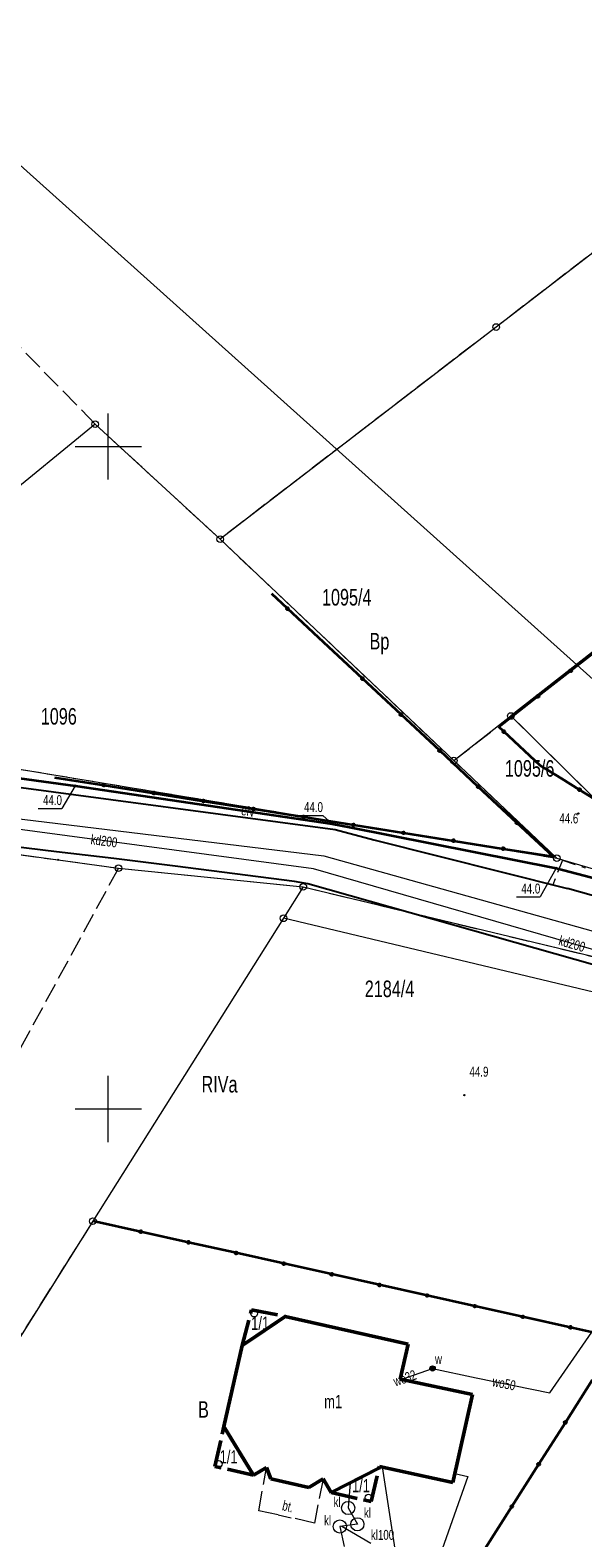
# Model space of a CAD drawing. Header units: millimetres. Extents: x 6552798 to 6553858, y 5859376 to 5860252.
# Tile 31 of 43: x 6553394 to 6553436, y 5860018 to 5860131. Entities that reach past the tile are written whole.
import ezdxf
from ezdxf.enums import TextEntityAlignment as Align

# ---------------------------------------------------------------- set-up
doc = ezdxf.new("R2010")
doc.units = ezdxf.units.MM
for name, pattern in [('1', [0]), ('1_1', [0]), ('1_OTKC', [1.5, 1, -0.5]), ('1_OTKJ', [2, 1.5, -0.5]), ('1_OTKK', [0]), ('1_OTKU', [2, 1.5, -0.5]), ('2_EGBA', [2.5, 2, -0.5]), ('2_EGBU_A', [0]), ('3_SUEP_A', [0]), ('3_SUGP', [0]), ('3_SUKP', [0]), ('3_SULO', [0]), ('3_SUWP', [0]), ('GDE', [0]), ('GUK', [2, 1.5, -0.5])]:
    doc.linetypes.add(name, pattern=pattern)
for name, color, linetype, lineweight in [('Dzialki', 7, 'GDE', 18), ('EGBB_E_T_0', 7, 'Continuous', 20), ('EGBB_L_0', 7, '2_EGBU_A', 50), ('EGBC_E_T_3', 7, 'Continuous', 20), ('EGBC_L_3', 7, '2_EGBA', 50), ('EGBE_T_0', 7, 'Continuous', 18), ('Kontury', 3, 'GUK', 18), ('Numery_dzialek', 7, 'Continuous', 13), ('Numery_konturow', 3, 'Continuous', 13), ('OTK_E_T_3', 7, 'Continuous', 0), ('OTK_L_0', 7, '1_OTKJ', 18), ('OTK_L_1', 7, '1_OTKK', 25), ('OTK_L_18', 7, '1_1', 18), ('OTK_L_2', 7, '1_OTKC', 18), ('OTK_L_4', 7, '1_OTKU', 18), ('OTO_L_0', 7, 'Continuous', 35), ('OTR_T_1', 7, 'Continuous', 18), ('Podzial_sekcyjny_krzyze', 7, '1', 0), ('Punkty', 7, 'Continuous', 18), ('SUEP_E_T_0', 1, 'Continuous', 0), ('SUEP_L_0', 1, '3_SUEP_A', 18), ('SUER_T_0', 1, 'Continuous', 18), ('SUGP_L_0', 52, '3_SUGP', 18), ('SUK_E_T_2', 34, 'Continuous', 0), ('SUK_T_2', 34, 'Continuous', 18), ('SUKP_E_T_0', 34, 'Continuous', 0), ('SUKP_L_0', 34, '3_SUKP', 18), ('SUL_L_1', 7, '3_SULO', 35), ('SUW_E_T_2', 5, 'Continuous', 0), ('SUW_T_5', 5, 'Continuous', 18), ('SUWP_E_T_0', 5, 'Continuous', 0), ('SUWP_L_0', 5, '3_SUWP', 18)]:
    doc.layers.add(name, color=color, linetype=linetype, lineweight=lineweight)
doc.styles.get("Standard").update_dxf_attribs({"font": 'arial.ttf'})

# ---------------------------------------------------------------- blocks, each defined once
blk = doc.blocks.new('GRT')
at = {"linetype": 'Continuous'}
blk.add_circle((0, 0), 0.25, dxfattribs=at)
blk = doc.blocks.new('GRO')
at = {"linetype": 'Continuous'}
blk.add_circle((0, 0), 0.045, dxfattribs=at)
blk = doc.blocks.new('2_OTRN')
at = {"linetype": 'Continuous'}
blk.add_circle((0, 0), 0.045, dxfattribs=at)
blk = doc.blocks.new('3_EGBP12_01')
at = {"linetype": 'Continuous'}
blk.add_circle((0, 0), 0.25, dxfattribs=at)
blk = doc.blocks.new('4_SUPS')
at = {"linetype": 'Continuous'}
blk.add_circle((0, 0), 0.0625, dxfattribs=at)
blk = doc.blocks.new('4_SUKM')
at = {"linetype": 'Continuous'}
blk.add_circle((0, 0), 0.5, dxfattribs=at)
blk = doc.blocks.new('4_SUWW')
at = {"linetype": 'Continuous'}
for radius in [0.2, 0.175, 0.15, 0.125, 0.1, 0.075, 0.05, 0.025, 0.00715]:
    blk.add_circle((0, 0), radius, dxfattribs=at)

msp = doc.modelspace()

# ---------------------------------------------------------------- linework, layer by layer
at = {"layer": 'Dzialki'}
for p, q in [((6553448.78, 5860124.02), (6553429.27, 5860109.02)), ((6553484.74, 5860122.23), (6553430.39, 5860079.66)), ((6553429.27, 5860109.02), (6553408.44, 5860093.01)), ((6553399.02, 5860101.69), (6553388.32, 5860092.95)), ((6553408.44, 5860093.01), (6553399.02, 5860101.69)), ((6553408.44, 5860093.01), (6553426.08, 5860076.29)), ((6553426.08, 5860076.29), (6553430.39, 5860079.66)), ((6553430.39, 5860079.66), (6553444.4, 5860065.81)), ((6553387.5, 5860076.61), (6553433.85, 5860068.93)), ((6553426.08, 5860076.29), (6553433.85, 5860068.93)), ((6553387.26, 5860070.01), (6553396.22, 5860068.8)), ((6553396.22, 5860068.8), (6553400.77, 5860068.18)), ((6553400.77, 5860068.18), (6553414.72, 5860066.76)), ((6553433.85, 5860068.93), (6553444.4, 5860065.81)), ((6553414.72, 5860066.76), (6553413.22, 5860064.39)), ((6553414.72, 5860066.76), (6553501.17, 5860045.97)), ((6553413.22, 5860064.39), (6553398.85, 5860041.53)), ((6553452.71, 5860054.96), (6553413.22, 5860064.39)), ((6553398.85, 5860041.53), (6553381.04, 5860013.22)), ((6553398.85, 5860041.53), (6553438.54, 5860032.69)), ((6553424.4, 5860010.48), (6553438.54, 5860032.69))]:
    msp.add_line(p, q, dxfattribs=at)
at = {"layer": 'EGBB_L_0', "linetype": '2_EGBU_A'}
for p, q in [((6553410.107, 5860032.131), (6553413.342, 5860034.332)), ((6553413.342, 5860034.332), (6553422.638, 5860032.233)), ((6553408.731, 5860026.034), (6553410.107, 5860032.131)), ((6553422.638, 5860032.233), (6553422.043, 5860029.6)), ((6553422.043, 5860029.6), (6553427.48, 5860028.44)), ((6553427.48, 5860028.44), (6553426, 5860021.79)), ((6553410.953, 5860022.364), (6553408.731, 5860026.034)), ((6553411.952, 5860022.928), (6553410.953, 5860022.364)), ((6553412.27, 5860022.067), (6553411.952, 5860022.928)), ((6553420.43, 5860022.893), (6553416.826, 5860021.038)), ((6553420.46, 5860023.02), (6553420.43, 5860022.893)), ((6553426, 5860021.79), (6553420.46, 5860023.02)), ((6553415.148, 5860021.417), (6553412.27, 5860022.067)), ((6553416.217, 5860022.068), (6553415.148, 5860021.417)), ((6553416.826, 5860021.038), (6553416.217, 5860022.068))]:
    msp.add_line(p, q, dxfattribs=at)
at = {"layer": 'EGBC_L_3', "linetype": '2_EGBA'}
for p, q in [((6553410.107, 5860032.131), (6553410.815, 5860034.839)), ((6553410.107, 5860032.131), (6553413.342, 5860034.332)), ((6553410.815, 5860034.839), (6553413.342, 5860034.332)), ((6553408.05, 5860023.02), (6553408.731, 5860026.034)), ((6553410.953, 5860022.364), (6553408.731, 5860026.034)), ((6553410.953, 5860022.364), (6553408.05, 5860023.02)), ((6553420.43, 5860022.893), (6553416.826, 5860021.038)), ((6553419.83, 5860020.36), (6553420.43, 5860022.893)), ((6553416.826, 5860021.038), (6553419.83, 5860020.36))]:
    msp.add_line(p, q, dxfattribs=at)
at = {"layer": 'Kontury'}
for p, q in [((6553399.02, 5860101.69), (6553376.84, 5860124.41)), ((6553448.78, 5860124.02), (6553429.27, 5860109.02)), ((6553430.39, 5860079.66), (6553484.74, 5860122.23)), ((6553429.27, 5860109.02), (6553408.44, 5860093.01)), ((6553408.44, 5860093.01), (6553399.02, 5860101.69)), ((6553408.44, 5860093.01), (6553426.08, 5860076.29)), ((6553426.08, 5860076.29), (6553430.39, 5860079.66)), ((6553430.39, 5860079.66), (6553444.4, 5860065.81)), ((6553387.5, 5860076.61), (6553433.85, 5860068.93)), ((6553433.85, 5860068.93), (6553426.08, 5860076.29)), ((6553387.26, 5860070.01), (6553396.22, 5860068.8)), ((6553400.77, 5860068.18), (6553391.56, 5860051.25)), ((6553396.22, 5860068.8), (6553400.77, 5860068.18)), ((6553400.77, 5860068.18), (6553414.72, 5860066.76)), ((6553414.72, 5860066.76), (6553501.17, 5860045.97)), ((6553398.85, 5860041.53), (6553389.12, 5860026.13)), ((6553438.54, 5860032.69), (6553398.85, 5860041.53)), ((6553424.4, 5860010.48), (6553438.54, 5860032.69))]:
    msp.add_line(p, q, dxfattribs=at)
at = {"layer": 'OTK_L_0', "linetype": '1_OTKJ'}
for p, q in [((6553383.6, 5860075.58), (6553417.12, 5860071.08)), ((6553396.09, 5860069.4), (6553378.18, 5860071.59)), ((6553417.12, 5860071.08), (6553420.04, 5860070.31)), ((6553400.43, 5860068.9), (6553396.09, 5860069.4)), ((6553420.04, 5860070.31), (6553434.65, 5860066.63)), ((6553405.05, 5860068.32), (6553400.43, 5860068.9)), ((6553414.06, 5860067.17), (6553405.05, 5860068.32)), ((6553415.07, 5860067), (6553414.06, 5860067.17)), ((6553453.04, 5860056.21), (6553415.07, 5860067)), ((6553470.25, 5860056.59), (6553434.65, 5860066.63))]:
    msp.add_line(p, q, dxfattribs=at)
at = {"layer": 'OTK_L_1', "linetype": '1_OTKK'}
for p, q in [((6553383.6, 5860075.58), (6553417.12, 5860071.08)), ((6553396.09, 5860069.4), (6553378.18, 5860071.59)), ((6553417.12, 5860071.08), (6553420.04, 5860070.31)), ((6553400.43, 5860068.9), (6553396.09, 5860069.4)), ((6553420.04, 5860070.31), (6553434.65, 5860066.63)), ((6553405.05, 5860068.32), (6553400.43, 5860068.9)), ((6553414.06, 5860067.17), (6553405.05, 5860068.32)), ((6553415.07, 5860067), (6553414.06, 5860067.17)), ((6553453.04, 5860056.21), (6553415.07, 5860067)), ((6553470.25, 5860056.59), (6553434.65, 5860066.63))]:
    msp.add_line(p, q, dxfattribs=at)
at = {"layer": 'OTK_L_18', "linetype": '1_1'}
for p, q in [((6553377.24, 5860073.85), (6553416.26, 5860069.094)), ((6553416.26, 5860069.094), (6553469.93, 5860054.08))]:
    msp.add_line(p, q, dxfattribs=at)
at = {"layer": 'OTK_L_2', "linetype": '1_OTKC'}
for p, q in [((6553434.283, 5860068.773), (6553433.542, 5860066.909)), ((6553434.283, 5860068.773), (6553435.979, 5860068.2)), ((6553433.542, 5860066.909), (6553434.65, 5860066.63)), ((6553447.26, 5860063.074), (6553434.65, 5860066.63))]:
    msp.add_line(p, q, dxfattribs=at)
at = {"layer": 'OTK_L_4', "linetype": '1_OTKU'}
for p, q in [((6553411.36, 5860019.67), (6553411.95, 5860022.93)), ((6553411.95, 5860022.93), (6553412.27, 5860022.07)), ((6553412.27, 5860022.07), (6553415.15, 5860021.42)), ((6553415.15, 5860021.42), (6553416.217, 5860022.068)), ((6553416.217, 5860022.068), (6553415.56, 5860018.74)), ((6553412.82, 5860019.35), (6553411.36, 5860019.67)), ((6553412.82, 5860019.35), (6553413.81, 5860019.14)), ((6553415.56, 5860018.74), (6553413.81, 5860019.14))]:
    msp.add_line(p, q, dxfattribs=at)
at = {"layer": 'OTO_L_0'}
for p, q in [((6553413.531, 5860087.764), (6553412.343, 5860088.872)), ((6553416.273, 5860085.207), (6553413.531, 5860087.764)), ((6553419.186, 5860082.486), (6553416.273, 5860085.207)), ((6553434.898, 5860083.084), (6553437.374, 5860085.017)), ((6553432.422, 5860081.15), (6553434.898, 5860083.084)), ((6553422.1, 5860079.765), (6553419.186, 5860082.486)), ((6553429.466, 5860078.842), (6553432.422, 5860081.15)), ((6553425.013, 5860077.045), (6553422.1, 5860079.765)), ((6553429.855, 5860078.478), (6553429.466, 5860078.842)), ((6553432.596, 5860075.918), (6553429.855, 5860078.478)), ((6553427.926, 5860074.324), (6553425.013, 5860077.045)), ((6553395.959, 5860075.028), (6553399.662, 5860074.439)), ((6553434.212, 5860074.936), (6553432.596, 5860075.918)), ((6553399.662, 5860074.439), (6553403.431, 5860073.839)), ((6553403.431, 5860073.839), (6553407.2, 5860073.24)), ((6553430.839, 5860071.603), (6553427.926, 5860074.324)), ((6553435.566, 5860074.097), (6553434.212, 5860074.936)), ((6553438.754, 5860072.122), (6553435.566, 5860074.097)), ((6553407.2, 5860073.24), (6553410.968, 5860072.64)), ((6553410.968, 5860072.64), (6553414.737, 5860072.041)), ((6553414.737, 5860072.041), (6553418.506, 5860071.442)), ((6553433.58, 5860069.044), (6553430.839, 5860071.603)), ((6553418.506, 5860071.442), (6553422.274, 5860070.842)), ((6553422.274, 5860070.842), (6553426.043, 5860070.243)), ((6553426.043, 5860070.243), (6553429.812, 5860069.643)), ((6553429.812, 5860069.643), (6553433.58, 5860069.044)), ((6553402.456, 5860040.731), (6553398.853, 5860041.534)), ((6553406.059, 5860039.928), (6553402.456, 5860040.731)), ((6553409.661, 5860039.125), (6553406.059, 5860039.928)), ((6553413.264, 5860038.322), (6553409.661, 5860039.125)), ((6553416.867, 5860037.52), (6553413.264, 5860038.322)), ((6553420.469, 5860036.717), (6553416.867, 5860037.52)), ((6553424.072, 5860035.914), (6553420.469, 5860036.717)), ((6553427.674, 5860035.111), (6553424.072, 5860035.914)), ((6553431.277, 5860034.308), (6553427.674, 5860035.111)), ((6553434.88, 5860033.506), (6553431.277, 5860034.308)), ((6553438.54, 5860032.69), (6553434.88, 5860033.506)), ((6553434.498, 5860026.341), (6553436.519, 5860029.516)), ((6553432.477, 5860023.167), (6553434.498, 5860026.341)), ((6553430.456, 5860019.992), (6553432.477, 5860023.167)), ((6553428.435, 5860016.818), (6553430.456, 5860019.992))]:
    msp.add_line(p, q, dxfattribs=at)
for centre in [(6553413.531, 5860087.764), (6553434.898, 5860083.084), (6553419.186, 5860082.486), (6553432.422, 5860081.15), (6553422.1, 5860079.765), (6553429.855, 5860078.478), (6553425.013, 5860077.045), (6553399.662, 5860074.439), (6553403.431, 5860073.839), (6553427.926, 5860074.324), (6553435.566, 5860074.097), (6553407.2, 5860073.24), (6553410.968, 5860072.64), (6553414.737, 5860072.041), (6553418.506, 5860071.442), (6553430.839, 5860071.603), (6553422.274, 5860070.842), (6553426.043, 5860070.243), (6553429.812, 5860069.643), (6553402.456, 5860040.731), (6553406.059, 5860039.928), (6553409.661, 5860039.125), (6553413.264, 5860038.322), (6553416.867, 5860037.52), (6553420.469, 5860036.717), (6553424.072, 5860035.914), (6553427.674, 5860035.111), (6553431.277, 5860034.308), (6553434.88, 5860033.506), (6553434.498, 5860026.341), (6553432.477, 5860023.167), (6553430.456, 5860019.992)]:
    msp.add_circle(centre, 0.085, dxfattribs=at)
at = {"layer": 'Podzial_sekcyjny_krzyze'}
for p, q in [((6553400, 5860097.5), (6553400, 5860102.5)), ((6553397.5, 5860100), (6553402.5, 5860100)), ((6553400, 5860047.5), (6553400, 5860052.5)), ((6553397.5, 5860050), (6553402.5, 5860050))]:
    msp.add_line(p, q, dxfattribs=at)
at = {"layer": 'SUEP_L_0', "linetype": '3_SUEP_A'}
for p, q in [((6553397.5, 5860074.39), (6553387.85, 5860075.69)), ((6553416.89, 5860071.52), (6553397.5, 5860074.39)), ((6553418.2, 5860071.26), (6553416.89, 5860071.52)), ((6553433.79, 5860068.18), (6553418.2, 5860071.26)), ((6553446.72, 5860064.78), (6553433.79, 5860068.18)), ((6553427.128, 5860022.256), (6553423.111, 5860010.87)), ((6553426.152, 5860022.473), (6553427.128, 5860022.256))]:
    msp.add_line(p, q, dxfattribs=at)
at = {"layer": 'SUER_T_0', "linetype": 'Continuous', "lineweight": 0}
for p, q in [((6553397.5, 5860074.39), (6553396.508, 5860072.686)), ((6553394.717, 5860072.686), (6553396.508, 5860072.686)), ((6553414.412, 5860072.158), (6553416.204, 5860072.158)), ((6553416.89, 5860071.52), (6553416.204, 5860072.158)), ((6553433.79, 5860068.18), (6553432.604, 5860066.01)), ((6553430.813, 5860066.01), (6553432.604, 5860066.01))]:
    msp.add_line(p, q, dxfattribs=at)
at = {"layer": 'SUGP_L_0', "linetype": '3_SUGP'}
msp.add_line((6553420.66, 5860022.98), (6553422.47, 5860011.25), dxfattribs=at)
at = {"layer": 'SUKP_E_T_0', "linetype": 'Continuous', "lineweight": 0}
msp.add_line((6553417.627, 5860018.499), (6553419.823, 5860017.223), dxfattribs=at)
at = {"layer": 'SUKP_L_0', "linetype": '3_SUKP'}
for p, q in [((6553415.48, 5860068.13), (6553387.66, 5860071.86)), ((6553453.99, 5860056.99), (6553415.48, 5860068.13)), ((6553418.248, 5860021.771), (6553418.105, 5860019.878)), ((6553418.105, 5860019.878), (6553418.8, 5860018.645)), ((6553418.8, 5860018.645), (6553417.482, 5860018.481)), ((6553417.482, 5860018.481), (6553417.808, 5860016.972))]:
    msp.add_line(p, q, dxfattribs=at)
at = {"layer": 'SUL_L_1', "linetype": '3_SULO'}
for p, q in [((6553387.85, 5860075.69), (6553397.5, 5860074.39)), ((6553397.5, 5860074.39), (6553416.89, 5860071.52)), ((6553416.89, 5860071.52), (6553418.2, 5860071.26)), ((6553418.2, 5860071.26), (6553433.79, 5860068.18)), ((6553433.79, 5860068.18), (6553446.72, 5860064.78))]:
    msp.add_line(p, q, dxfattribs=at)
at = {"layer": 'SUWP_L_0', "linetype": '3_SUWP'}
for p, q in [((6553437.332, 5860081.758), (6553381.98, 5860131.43)), ((6553433.334, 5860028.58), (6553436.49, 5860033.147)), ((6553422.102, 5860029.587), (6553424.475, 5860030.41)), ((6553424.475, 5860030.41), (6553427.76, 5860029.697)), ((6553427.76, 5860029.697), (6553433.334, 5860028.58))]:
    msp.add_line(p, q, dxfattribs=at)

# ---------------------------------------------------------------- block references
at = {"layer": 'EGBE_T_0'}
for p in [(6553411.011, 5860034.544), (6553408.349, 5860023.209), (6553419.634, 5860020.672)]:
    msp.add_blockref('3_EGBP12_01', p, dxfattribs=at)
at = {"layer": 'OTR_T_1'}
for p, rotation in [((6553435.476, 5860072.298), 359.2028545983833), ((6553426.879, 5860051.035), 359.2028552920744)]:
    msp.add_blockref('2_OTRN', p, dxfattribs=dict(at, rotation=rotation))
at = {"layer": 'Punkty'}
for name, p in [('GRT', (6553429.27, 5860109.02)), ('GRT', (6553399.02, 5860101.69)), ('GRT', (6553408.44, 5860093.01)), ('GRT', (6553430.39, 5860079.66)), ('GRT', (6553426.08, 5860076.29)), ('GRO', (6553396.22, 5860068.8)), ('GRT', (6553400.77, 5860068.18)), ('GRT', (6553433.85, 5860068.93)), ('GRT', (6553414.72, 5860066.76)), ('GRT', (6553413.22, 5860064.39)), ('GRT', (6553398.85, 5860041.53))]:
    msp.add_blockref(name, p, dxfattribs=at)
at = {"layer": 'SUER_T_0'}
for p in [(6553397.5, 5860074.39), (6553416.89, 5860071.52), (6553433.79, 5860068.18)]:
    msp.add_blockref('4_SUPS', p, dxfattribs=at)
at = {"layer": 'SUK_T_2'}
for p in [(6553418.105, 5860019.878), (6553417.482, 5860018.481), (6553418.8, 5860018.645)]:
    msp.add_blockref('4_SUKM', p, dxfattribs=at)
at = {"layer": 'SUW_T_5'}
msp.add_blockref('4_SUWW', (6553424.475, 5860030.41), dxfattribs=at)

# ---------------------------------------------------------------- texts
at = {"layer": 'EGBB_E_T_0', "width": 0.7}
msp.add_text('m1', height=1, dxfattribs=at).set_placement((6553416.973, 5860027.907), align=Align.MIDDLE)
at = {"layer": 'EGBC_E_T_3', "width": 0.7}
for p in [(6553411.465, 5860033.84), (6553409.086, 5860023.758), (6553419.07, 5860021.584)]:
    msp.add_text('1/1', height=1, dxfattribs=at).set_placement(p, align=Align.MIDDLE)
at = {"layer": 'Numery_dzialek', "width": 0.7}
for s, p in [('1095/4', (6553416.13, 5860089.25)), ('1096', (6553394.91, 5860080.26)), ('1095/6', (6553429.93, 5860076.33)), ('2184/4', (6553419.36, 5860059.69))]:
    msp.add_text(s, height=1.25, dxfattribs=at).set_placement(p, align=Align.TOP_LEFT)
at = {"layer": 'Numery_konturow', "width": 0.7}
for s, p in [('Bp', (6553419.72, 5860085.93)), ('RIVa', (6553407.04, 5860052.49)), ('B', (6553406.78, 5860027.94))]:
    msp.add_text(s, height=1.25, dxfattribs=at).set_placement(p, align=Align.TOP_LEFT)
at = {"layer": 'OTK_E_T_3', "lineweight": 9, "width": 0.7}
msp.add_text('bt.', height=0.75, rotation=346.51299, dxfattribs=at).set_placement((6553413.566, 5860020.009), align=Align.MIDDLE)
at = {"layer": 'OTR_T_1', "lineweight": 9, "width": 0.7}
msp.add_text('44.6', height=0.75, rotation=359.20285, dxfattribs=at).set_placement((6553435.476, 5860072.298), align=Align.TOP_RIGHT)
msp.add_text('44.9', height=0.75, rotation=359.20286, dxfattribs=at).set_placement((6553427.269, 5860053.2), align=Align.TOP_LEFT)
at = {"layer": 'SUEP_E_T_0', "lineweight": 9, "width": 0.7}
msp.add_text('eN', height=0.75, rotation=351.58053, dxfattribs=at).set_placement((6553410.521, 5860072.488), align=Align.MIDDLE)
at = {"layer": 'SUER_T_0', "lineweight": 9, "width": 0.7}
for p in [(6553396.508, 5860073.686), (6553432.604, 5860067.01)]:
    msp.add_text('44.0', height=0.75, dxfattribs=at).set_placement(p, align=Align.TOP_RIGHT)
msp.add_text('44.0', height=0.75, dxfattribs=at).set_placement((6553416.204, 5860072.408), align=Align.RIGHT)
at = {"layer": 'SUK_E_T_2', "lineweight": 9, "width": 0.7}
for p in [(6553417.009, 5860019.952), (6553416.283, 5860018.559), (6553419.3, 5860019.145)]:
    msp.add_text('kl', height=0.75, dxfattribs=at).set_placement(p)
at = {"layer": 'SUKP_E_T_0', "lineweight": 9, "width": 0.7}
for rotation, p in [(352.36354, (6553399.689, 5860070.247)), (343.86614, (6553435, 5860062.483))]:
    msp.add_text('kd200', height=0.75, rotation=rotation, dxfattribs=at).set_placement(p, align=Align.MIDDLE)
msp.add_text('kl100', height=0.75, dxfattribs=at).set_placement((6553419.823, 5860017.848), align=Align.MIDDLE_LEFT)
at = {"layer": 'SUW_E_T_2', "lineweight": 9, "width": 0.7}
msp.add_text('w', height=0.75, dxfattribs=at).set_placement((6553424.656, 5860030.751))
at = {"layer": 'SUWP_E_T_0', "lineweight": 9, "width": 0.7}
for s, rotation, p in [('wo32', 19.13069, (6553422.382, 5860029.684)), ('wo50', 348.67639, (6553429.864, 5860029.275))]:
    msp.add_text(s, height=0.75, rotation=rotation, dxfattribs=at).set_placement(p, align=Align.MIDDLE)

doc.saveas('drawing.dxf')
